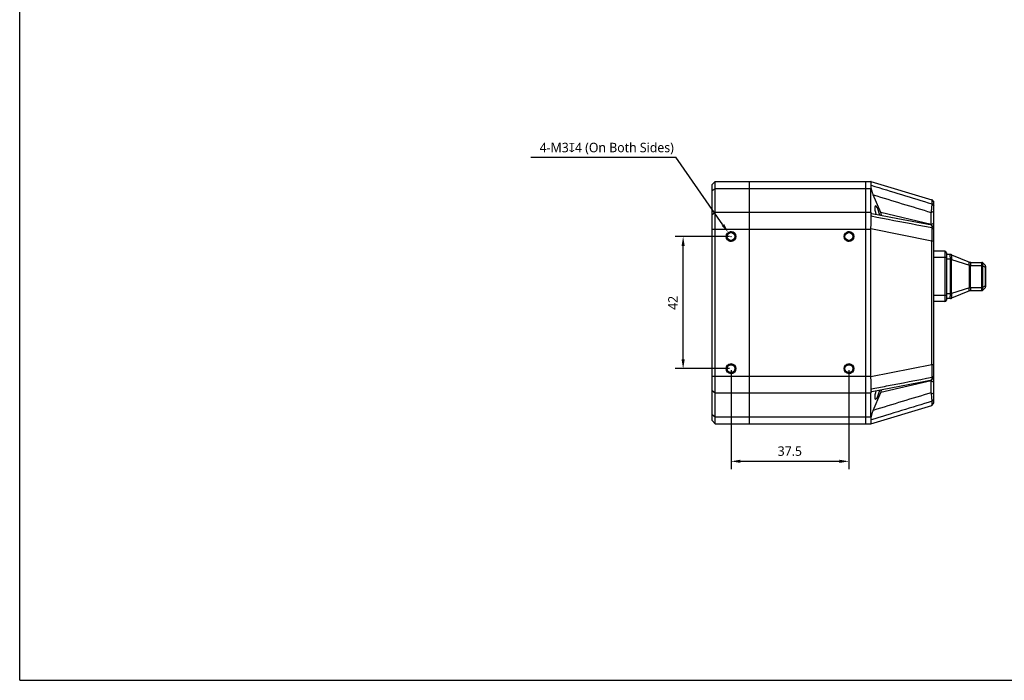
# Model space of a CAD drawing. Header units: millimetres. Extents: x 0 to 594, y 0 to 420.
# Tile 1 of 6: x 0 to 313, y 0 to 210. Entities that reach past the tile are written whole.
import ezdxf

# ---------------------------------------------------------------- set-up
doc = ezdxf.new("R2010")
doc.units = ezdxf.units.MM
doc.header["$LTSCALE"] = 32.67
doc.header["$PDMODE"] = 3
doc.header["$PDSIZE"] = 8
doc.layers.get('0').update_dxf_attribs({"linetype": 'CONTINUOUS'})
doc.layers.get('Defpoints').update_dxf_attribs({"linetype": 'CONTINUOUS'})
doc.layers.add('00_COMPONENTS', color=7, linetype='CONTINUOUS')
doc.layers.add('51__DRAFT_DIMS', color=7, linetype='CONTINUOUS')
doc.styles.get("Standard").update_dxf_attribs({"font": 'Roboto-Regular.ttf'})
doc.dimstyles.new('DIMSTYLE_1', dxfattribs={"dimtxt": 3, "dimasz": 3, "dimexe": 2.5, "dimexo": 0.5, "dimgap": 0.75, "dimtad": 1, "dimdsep": 46, "dimtxsty": 'STANDARD', "dimblk": '_FILLED', "dimblk1": '_FILLED', "dimblk2": '_FILLED', "dimcen": 0.09, "dimclrt": 3, "dimazin": 2, "dimtp": 0.3, "dimtm": 0.3, "dimtfac": 1, "dimtofl": 0, "dimtmove": 0, "dimatfit": 3, "dimldrblk": '_FILLED', "dimfxl": 1, "dimtolj": 1, "dimarcsym": 0})
doc.dimstyles.new('DIMSTYLE_2', dxfattribs={"dimtxt": 3, "dimasz": 3, "dimexe": 2.5, "dimexo": 0.5, "dimtad": 1, "dimdsep": 46, "dimtxsty": 'STANDARD', "dimblk": '_FILLED', "dimblk1": '_FILLED', "dimblk2": '_FILLED', "dimcen": 0.09, "dimclrt": 3, "dimazin": 2, "dimtp": 0.1, "dimtm": 0.1, "dimtfac": 1, "dimtofl": 0, "dimtmove": 0, "dimatfit": 1, "dimldrblk": '_FILLED', "dimfxl": 1, "dimtolj": 1, "dimarcsym": 0})

# ---------------------------------------------------------------- blocks, each defined once
blk = doc.blocks.new('_FILLED')
at = {"color": 0, "linetype": 'ByBlock'}
blk.add_solid([(0, 0), (-1, 0.17), (-1, -0.17)], dxfattribs=at)
blk = doc.blocks.new('*D8')
at = {"layer": '51__DRAFT_DIMS', "color": 0, "lineweight": -2}
for p, q in [((226.29, 98.57), (226.29, 67.11)), ((263.79, 98.57), (263.79, 67.11)), ((229.29, 69.61), (260.79, 69.61))]:
    blk.add_line(p, q, dxfattribs=at)
at = {"layer": 'Defpoints', "color": 0}
for p in [(226.29, 99.07), (263.79, 99.07), (263.79, 69.61)]:
    blk.add_point(p, dxfattribs=at)
at = {"layer": '51__DRAFT_DIMS', "color": 0, "linetype": 'ByBlock', "lineweight": -2, "xscale": 3, "yscale": 3, "zscale": 3, "rotation": 180}
blk.add_blockref('_FILLED', (226.29, 69.61), dxfattribs=at)
at = {"layer": '51__DRAFT_DIMS', "color": 0, "linetype": 'ByBlock', "lineweight": -2, "xscale": 3, "yscale": 3, "zscale": 3}
blk.add_blockref('_FILLED', (263.79, 69.61), dxfattribs=at)
at = {"layer": '51__DRAFT_DIMS', "color": 0, "insert": (245, 74.36), "char_height": 3, "attachment_point": 2, "line_spacing_factor": 0.9}
blk.add_mtext('\\A1;37.5', dxfattribs=at)
blk = doc.blocks.new('*D9')
at = {"layer": '51__DRAFT_DIMS', "color": 0, "lineweight": -2}
for p, q in [((225.79, 141.07), (208.56, 141.07)), ((211.06, 102.07), (211.06, 138.07)), ((225.79, 99.07), (208.56, 99.07))]:
    blk.add_line(p, q, dxfattribs=at)
at = {"layer": 'Defpoints', "color": 0}
for p in [(211.06, 141.07), (226.29, 141.07), (226.29, 99.07)]:
    blk.add_point(p, dxfattribs=at)
at = {"layer": '51__DRAFT_DIMS', "color": 0, "linetype": 'ByBlock', "lineweight": -2, "xscale": 3, "yscale": 3, "zscale": 3}
for p, rotation in [((211.06, 141.07), 90), ((211.06, 99.07), 270)]:
    blk.add_blockref('_FILLED', p, dxfattribs=dict(at, rotation=rotation))
at = {"layer": '51__DRAFT_DIMS', "color": 0, "insert": (206.31, 119.98), "char_height": 3, "attachment_point": 2, "rotation": 90, "line_spacing_factor": 0.9}
blk.add_mtext('\\A1;42', dxfattribs=at)
blk = doc.blocks.new('*D14')
at = {"layer": '51__DRAFT_DIMS', "color": 0, "lineweight": -2}
for p in [(162.62, 166.25), (223.72, 144.76)]:
    blk.add_line(p, (208.72, 166.25), dxfattribs=at)
at = {"layer": '51__DRAFT_DIMS', "color": 0}
for p, q in [((226.2, 141.07), (226.38, 141.07)), ((226.29, 140.98), (226.29, 141.16))]:
    blk.add_line(p, q, dxfattribs=at)
at = {"layer": 'Defpoints', "color": 0}
for p in [(225.44, 142.3), (227.15, 139.84)]:
    blk.add_point(p, dxfattribs=at)
at = {"layer": '51__DRAFT_DIMS', "color": 0, "linetype": 'ByBlock', "lineweight": -2, "xscale": 3, "yscale": 3, "zscale": 3, "rotation": 304.911213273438}
blk.add_blockref('_FILLED', (225.44, 142.3), dxfattribs=at)
at = {"layer": '51__DRAFT_DIMS', "color": 0, "insert": (208.1, 170.87), "char_height": 3, "attachment_point": 3, "line_spacing_factor": 0.9}
blk.add_mtext('\\A1;4-M{\\A1;3\\fgdt|b0|i0|c0|p2;x\\fRoboto|b0|i0|c0|p2;4 (On Both Sides)}', dxfattribs=at)

msp = doc.modelspace()

# ---------------------------------------------------------------- linework, layer by layer
at = {"color": 7}
for q in [(0, 420), (594, 0)]:
    msp.add_line((0, 0), q, dxfattribs=at)
at = {"layer": '00_COMPONENTS', "color": 0}
for p, q in [((220.294, 157.568), (221.294, 158.568)), ((220.294, 82.568), (220.294, 157.568)), ((221.294, 81.568), (221.294, 158.568)), ((221.294, 158.568), (270.794, 158.568)), ((232.094, 158.568), (232.094, 81.568)), ((269.094, 158.568), (269.094, 81.568)), ((270.794, 158.568), (290.223, 152.739)), ((220.294, 155.664), (221.294, 156.372)), ((221.294, 156.372), (270.794, 156.372)), ((270.794, 148.765), (270.794, 156.372)), ((273.928, 148.661), (271.543, 154.323)), ((290.226, 152.737), (290.223, 152.739)), ((290.225, 152.737), (290.794, 151.973)), ((290.491, 152.38), (290.226, 152.737)), ((290.265, 151.451), (290.794, 150.833)), ((290.794, 88.164), (290.794, 151.973)), ((220.294, 148.058), (221.294, 148.765)), ((221.294, 148.765), (270.794, 148.765)), ((279.362, 146.736), (271.089, 148.338)), ((289.994, 144.94), (273.928, 148.661)), ((289.994, 148.709), (290.794, 149.138)), ((289.994, 144.94), (289.994, 148.709)), ((290.146, 144.647), (279.362, 146.736)), ((289.994, 144.94), (290.794, 145.37)), ((290.336, 144.423), (290.169, 144.631)), ((290.503, 144.218), (290.336, 144.423)), ((290.658, 144.026), (290.503, 144.218)), ((220.294, 143.462), (270.794, 143.462)), ((270.794, 96.675), (270.794, 143.462)), ((270.797, 143.579), (290.223, 139.694)), ((290.265, 143.793), (290.794, 143.363)), ((290.794, 143.862), (290.658, 144.026)), ((290.223, 100.443), (290.223, 139.694)), ((290.223, 139.694), (290.794, 139.694)), ((294.294, 136.368), (290.794, 136.368)), ((294.294, 136.368), (294.294, 120.368)), ((294.794, 135.868), (294.794, 120.868)), ((296.094, 135.368), (294.794, 135.368)), ((296.478, 135.291), (302.111, 132.944)), ((294.794, 134.368), (290.794, 134.368)), ((296.088, 133.868), (294.794, 133.868)), ((296.088, 133.868), (296.495, 133.951)), ((296.094, 122.925), (296.094, 133.812)), ((296.094, 133.812), (296.478, 133.812)), ((296.478, 122.925), (296.478, 133.812)), ((296.478, 133.812), (302.111, 131.927)), ((302.109, 124.868), (302.109, 131.868)), ((302.109, 131.868), (306.08, 131.868)), ((302.494, 132.868), (306.086, 132.868)), ((302.496, 132.868), (302.494, 132.868)), ((302.494, 124.868), (302.494, 131.868)), ((306.08, 131.868), (306.447, 131.914)), ((306.086, 124.964), (306.086, 131.773)), ((306.086, 131.773), (306.44, 131.773)), ((306.44, 132.722), (307.147, 132.015)), ((306.44, 124.964), (306.44, 131.773)), ((306.44, 131.773), (307.147, 131.343)), ((307.294, 131.661), (307.294, 125.075)), ((307.294, 131.343), (307.147, 131.343)), ((307.147, 131.343), (307.147, 125.394)), ((306.44, 124.964), (307.147, 125.394)), ((307.294, 125.394), (307.147, 125.394)), ((294.794, 122.368), (290.794, 122.368)), ((296.088, 122.868), (294.794, 122.868)), ((296.088, 122.868), (296.495, 122.786)), ((296.094, 122.925), (296.478, 122.925)), ((302.111, 124.81), (296.478, 122.925)), ((302.111, 123.792), (296.478, 121.445)), ((302.109, 124.868), (306.08, 124.868)), ((302.494, 123.868), (302.496, 123.869)), ((302.494, 123.868), (306.086, 123.868)), ((306.08, 124.868), (306.447, 124.823)), ((306.086, 124.964), (306.44, 124.964)), ((306.44, 124.015), (307.147, 124.722)), ((294.294, 120.368), (290.794, 120.368)), ((296.094, 121.368), (294.794, 121.368)), ((270.797, 96.558), (290.223, 100.443)), ((290.223, 100.443), (290.794, 100.443)), ((220.294, 96.675), (270.794, 96.675)), ((271.089, 91.799), (285.978, 94.682)), ((289.994, 95.196), (273.928, 91.476)), ((285.978, 94.682), (290.146, 95.489)), ((289.994, 95.196), (290.794, 94.767)), ((289.994, 91.428), (289.994, 95.196)), ((290.169, 95.505), (290.393, 95.783)), ((290.265, 96.343), (290.794, 96.773)), ((290.393, 95.783), (290.556, 95.984)), ((290.556, 95.984), (290.708, 96.17)), ((290.708, 96.17), (290.794, 96.275)), ((220.294, 92.079), (221.294, 91.372)), ((221.294, 91.372), (270.794, 91.372)), ((270.794, 83.765), (270.794, 91.372)), ((271.543, 85.813), (273.928, 91.476)), ((289.994, 91.428), (290.794, 90.998)), ((290.225, 87.4), (290.794, 88.164)), ((290.226, 87.399), (290.62, 87.93)), ((290.265, 88.686), (290.794, 89.303)), ((290.62, 87.93), (290.794, 88.164)), ((270.794, 81.568), (290.223, 87.397)), ((290.223, 87.397), (290.226, 87.399)), ((220.294, 84.472), (221.294, 83.765)), ((220.294, 82.568), (221.294, 81.568)), ((221.294, 83.765), (270.794, 83.765)), ((221.294, 81.568), (270.794, 81.568))]:
    msp.add_line(p, q, dxfattribs=at)
for centre, radius in [((226.294, 141.068), 1.55), ((226.294, 141.068), 1.25), ((263.794, 141.068), 1.55), ((263.794, 141.068), 1.25), ((226.294, 99.068), 1.55), ((226.294, 99.068), 1.25), ((263.794, 99.068), 1.55), ((263.794, 99.068), 1.25)]:
    msp.add_circle(centre, radius, dxfattribs=at)
for centre, radius, start, end in [((270.221, 147.484), 0.643, 1.85396, 13.72696), ((272.111, 142.168), 18.096, 7.94305, 8.8112), ((226.294, 141.068), 1.5, 255, 195), ((263.794, 141.068), 1.5, 255, 195), ((294.294, 135.868), 0.5, 0, 90), ((296.087, 134.405), 0.964, 65.00355, 89.98348), ((296.094, 134.368), 1, 67.38014, 90), ((295.149, 134.04), 1.349, 350.25751, 356.18761), ((302.494, 133.868), 1, 247.38014, 270), ((302.944, 131.868), 0.835, 175.96182, 179.9973), ((302.493, 133.862), 0.995, 247.3816, 270.12233), ((304.774, 164.24), 32.422, 265.28917, 265.97084), ((302.704, 131.868), 0.211, 171.95277, 179.9755), ((306.08, 132.374), 0.494, 42.12063, 89.9517), ((306.086, 132.368), 0.5, 45, 90), ((305.119, 131.906), 1.327, 354.22784, 0.32169), ((306.794, 131.661), 0.5, 0, 45), ((295.149, 122.696), 1.349, 3.81237, 9.7425), ((302.944, 124.868), 0.835, 180.0027, 184.03818), ((302.494, 122.868), 1, 90, 112.61986), ((304.774, 92.499), 32.42, 94.02914, 94.71085), ((302.493, 122.874), 0.995, 89.87767, 112.6184), ((302.704, 124.868), 0.211, 180.0245, 188.04723), ((306.08, 124.363), 0.494, 270.0483, 317.87937), ((306.086, 124.368), 0.5, 270, 315), ((305.119, 124.83), 1.327, 359.67831, 5.77216), ((306.794, 125.075), 0.5, 315, 360), ((294.294, 120.868), 0.5, 270, 360), ((296.087, 122.332), 0.964, 270.01652, 294.99644), ((296.094, 122.368), 1, 270, 292.61986), ((226.294, 99.068), 1.5, 255, 195), ((263.794, 99.068), 1.5, 255, 195), ((272.875, 97.856), 17.323, 351.16944, 352.0763), ((270.221, 92.652), 0.643, 346.27304, 358.14604)]:
    msp.add_arc(centre, radius, start, end, dxfattribs=at)
for centre, major_axis, ratio, start_param, end_param in [((273.523, 151.068), (-2.053, 7.484), 0.2403928, 0.5245626, 0.7195444), ((272.852, 148.568), (-0.616, 2.245), 0.2403928, -1.9596193, 1.7231358), ((273.523, 143.462), (-2.053, 7.484), 0.2403928, 0.7195444, 0.9145263), ((273.797, 147.886), (-0.505, 1.644), 0.2249821, -1.7366317, -1.1502318), ((295.794, 143.462), (25, 0), 0.3, 3.1259597, 3.1415927), ((295.794, 96.675), (25, 0), 0.3, -3.1415927, -3.1259597), ((273.523, 96.675), (2.053, 7.484), 0.2403928, -4.056119, -3.8611371), ((272.852, 91.568), (0.616, 2.245), 0.2403928, 1.4184568, 5.101212), ((273.797, 92.251), (0.505, 1.644), 0.2249821, -1.9913608, -1.404961), ((273.523, 89.068), (2.053, 7.484), 0.2403928, -3.8611371, -3.6661552)]:
    msp.add_ellipse(centre, major_axis=major_axis, ratio=ratio, start_param=start_param, end_param=end_param, dxfattribs=at)
for points, knots in [([(270.863, 157.385), (270.872, 157.551), (270.88, 157.783), (270.88, 158.072), (270.874, 158.218), (270.867, 158.318), (270.861, 158.379), (270.853, 158.433), (270.844, 158.477), (270.834, 158.513), (270.824, 158.539), (270.812, 158.558), (270.802, 158.566), (270.797, 158.567)], [0, 0, 0, 0, 0.4151539, 0.5822731, 0.7214526, 0.7804215, 0.8322651, 0.8769838, 0.9146184, 0.9452789, 0.9692102, 0.9869771, 1, 1, 1, 1]), ([(271.543, 154.323), (271.495, 154.439), (271.4, 154.678), (271.268, 155.051), (271.145, 155.442), (271.036, 155.845), (270.944, 156.247), (270.886, 156.577), (270.856, 156.828), (270.842, 157), (270.838, 157.155), (270.841, 157.253), (270.845, 157.299)], [0, 0, 0, 0, 0.1221859, 0.2512236, 0.3853065, 0.5220359, 0.6579286, 0.7878088, 0.8483272, 0.9045281, 0.9553805, 1, 1, 1, 1]), ([(270.845, 157.299), (270.848, 157.306), (270.857, 157.334), (270.862, 157.363), (270.863, 157.385)], [0, 0, 0, 0, 0.2577115, 1, 1, 1, 1]), ([(289.994, 148.709), (290.012, 148.826), (290.048, 149.068), (290.115, 149.567), (290.171, 150.073), (290.217, 150.565), (290.242, 150.898), (290.258, 151.19), (290.264, 151.37), (290.265, 151.451)], [0, 0, 0, 0, 0.1284404, 0.2662539, 0.5483373, 0.6820559, 0.8045164, 0.9116466, 1, 1, 1, 1]), ([(290.265, 151.451), (290.265, 151.545), (290.265, 151.722), (290.263, 151.972), (290.26, 152.187), (290.257, 152.345), (290.253, 152.454), (290.25, 152.522), (290.247, 152.581), (290.244, 152.63), (290.24, 152.671), (290.236, 152.701), (290.232, 152.721), (290.229, 152.732), (290.227, 152.736), (290.226, 152.737)], [0, 0, 0, 0, 0.2190565, 0.4128077, 0.5803599, 0.7209048, 0.7808125, 0.8336939, 0.8794682, 0.9180633, 0.9494173, 0.9734877, 0.9902804, 0.9959932, 1, 1, 1, 1]), ([(270.797, 143.579), (270.832, 144.26), (270.872, 145.265), (270.883, 146.575), (270.873, 147.202), (270.863, 147.505)], [0, 0, 0, 0, 0.5209726, 0.76812, 1, 1, 1, 1]), ([(270.845, 147.637), (270.841, 147.696), (270.837, 147.807), (270.843, 147.961), (270.86, 148.089), (270.884, 148.178), (270.909, 148.235), (270.934, 148.278), (270.965, 148.311), (271.002, 148.331), (271.04, 148.342), (271.07, 148.341), (271.089, 148.338)], [0, 0, 0, 0, 0.2141886, 0.3997732, 0.555008, 0.6805511, 0.733188, 0.7798953, 0.859124, 0.8944907, 0.9288796, 1, 1, 1, 1]), ([(290.265, 143.793), (288.648, 144.103), (282.181, 145.34), (275.714, 146.578), (270.863, 147.505)], [0, 0, 0, 0, 0.2499938, 1, 1, 1, 1]), ([(290.169, 144.631), (290.167, 144.633), (290.161, 144.64), (290.152, 144.646), (290.146, 144.647)], [0, 0, 0, 0, 0.2924174, 1, 1, 1, 1]), ([(290.265, 143.793), (290.264, 143.897), (290.261, 144.046), (290.25, 144.234), (290.239, 144.35), (290.226, 144.449), (290.211, 144.528), (290.195, 144.582), (290.181, 144.614), (290.173, 144.626), (290.169, 144.631)], [0, 0, 0, 0, 0.3676883, 0.5254503, 0.6636678, 0.7809787, 0.8763185, 0.9491145, 0.9771812, 1, 1, 1, 1]), ([(290.223, 139.694), (290.237, 140.415), (290.257, 141.782), (290.265, 143.148), (290.265, 143.793)], [0, 0, 0, 0, 0.528159, 1, 1, 1, 1]), ([(296.088, 133.868), (296.081, 133.966), (296.072, 134.157), (296.064, 134.435), (296.06, 134.691), (296.059, 134.915), (296.06, 135.079), (296.062, 135.187), (296.064, 135.242), (296.066, 135.28), (296.068, 135.303), (296.07, 135.322), (296.072, 135.338), (296.075, 135.351), (296.078, 135.36), (296.082, 135.367), (296.086, 135.368), (296.088, 135.368)], [0, 0, 0, 0, 0.1943407, 0.3812187, 0.5534507, 0.7044061, 0.8282828, 0.8785387, 0.9203465, 0.9379618, 0.9533352, 0.9664424, 0.9772729, 0.9858481, 0.9922456, 0.9967097, 1, 1, 1, 1]), ([(296.495, 135.278), (296.494, 135.279), (296.49, 135.285), (296.483, 135.289), (296.478, 135.291)], [0, 0, 0, 0, 0.2259651, 1, 1, 1, 1]), ([(296.495, 133.951), (296.5, 134.033), (296.513, 134.193), (296.53, 134.425), (296.542, 134.639), (296.547, 134.83), (296.544, 134.972), (296.537, 135.07), (296.531, 135.131), (296.523, 135.182), (296.514, 135.223), (296.505, 135.254), (296.498, 135.272), (296.495, 135.278)], [0, 0, 0, 0, 0.1852086, 0.3612273, 0.5234094, 0.6676108, 0.7902049, 0.8424211, 0.8881226, 0.9270033, 0.9587908, 0.9832044, 1, 1, 1, 1]), ([(302.111, 131.927), (302.104, 131.994), (302.094, 132.127), (302.087, 132.291), (302.083, 132.417), (302.081, 132.504), (302.08, 132.587), (302.079, 132.662), (302.08, 132.729), (302.081, 132.789), (302.082, 132.839), (302.085, 132.879), (302.089, 132.91), (302.093, 132.929), (302.098, 132.939), (302.101, 132.944), (302.106, 132.946), (302.109, 132.945), (302.111, 132.944)], [0, 0, 0, 0, 0.1965974, 0.3871073, 0.477495, 0.5632174, 0.6432433, 0.7166038, 0.7824271, 0.8399708, 0.8886482, 0.9280482, 0.9579727, 0.9785504, 0.9856014, 0.9909001, 0.9952679, 1, 1, 1, 1]), ([(302.496, 131.898), (302.504, 131.96), (302.522, 132.082), (302.545, 132.259), (302.561, 132.422), (302.566, 132.548), (302.564, 132.637), (302.561, 132.694), (302.555, 132.743), (302.546, 132.785), (302.536, 132.818), (302.524, 132.843), (302.511, 132.86), (302.501, 132.867), (302.496, 132.868)], [0, 0, 0, 0, 0.1896336, 0.3715968, 0.5393285, 0.6866424, 0.7509848, 0.8084097, 0.858546, 0.9011679, 0.9362211, 0.9638762, 0.9846856, 1, 1, 1, 1]), ([(306.08, 131.868), (306.076, 131.933), (306.07, 132.061), (306.065, 132.246), (306.063, 132.417), (306.062, 132.566), (306.062, 132.675), (306.064, 132.747), (306.065, 132.789), (306.067, 132.819), (306.069, 132.838), (306.071, 132.848), (306.072, 132.857), (306.075, 132.864), (306.078, 132.868), (306.08, 132.868)], [0, 0, 0, 0, 0.1944618, 0.3814491, 0.5537831, 0.7048297, 0.8287814, 0.8790688, 0.9209051, 0.9539159, 0.9670307, 0.9778654, 0.9864355, 0.9928051, 1, 1, 1, 1]), ([(306.447, 132.705), (306.447, 132.708), (306.446, 132.715), (306.442, 132.72), (306.44, 132.722)], [0, 0, 0, 0, 0.4864275, 1, 1, 1, 1]), ([(306.447, 131.914), (306.446, 132.009), (306.449, 132.147), (306.453, 132.323), (306.454, 132.436), (306.453, 132.533), (306.451, 132.602), (306.449, 132.646), (306.448, 132.671), (306.447, 132.69), (306.447, 132.701), (306.447, 132.705)], [0, 0, 0, 0, 0.3607806, 0.5226805, 0.6668745, 0.7898432, 0.8883674, 0.9275117, 0.9594161, 0.9836979, 1, 1, 1, 1]), ([(307.147, 132.015), (307.151, 132.011), (307.157, 132.002), (307.164, 131.986), (307.171, 131.964), (307.178, 131.927), (307.184, 131.868), (307.186, 131.786), (307.183, 131.69), (307.173, 131.54), (307.159, 131.423), (307.147, 131.343)], [0, 0, 0, 0, 0.0213242, 0.0479426, 0.0805744, 0.1195305, 0.2165601, 0.3380372, 0.4812413, 0.6423408, 1, 1, 1, 1]), ([(307.147, 125.394), (307.159, 125.314), (307.173, 125.197), (307.183, 125.047), (307.186, 124.95), (307.184, 124.868), (307.178, 124.81), (307.171, 124.772), (307.164, 124.751), (307.157, 124.734), (307.151, 124.725), (307.147, 124.722)], [0, 0, 0, 0, 0.3576408, 0.5187361, 0.661942, 0.7834242, 0.8804605, 0.9194194, 0.9520545, 0.9786749, 1, 1, 1, 1]), ([(296.08, 121.373), (296.079, 121.376), (296.076, 121.381), (296.072, 121.398), (296.068, 121.426), (296.065, 121.469), (296.063, 121.524), (296.061, 121.591), (296.06, 121.669), (296.059, 121.757), (296.059, 121.893), (296.061, 122.083), (296.065, 122.329), (296.072, 122.594), (296.081, 122.776), (296.088, 122.868)], [0, 0, 0, 0, 0.0053982, 0.0127086, 0.0334102, 0.0623237, 0.0992984, 0.1440487, 0.1962004, 0.2553078, 0.3208616, 0.4689887, 0.6354613, 0.8145268, 1, 1, 1, 1]), ([(296.495, 121.459), (296.498, 121.465), (296.505, 121.482), (296.514, 121.513), (296.523, 121.555), (296.531, 121.606), (296.537, 121.667), (296.544, 121.764), (296.547, 121.906), (296.542, 122.097), (296.53, 122.311), (296.513, 122.544), (296.5, 122.704), (296.495, 122.786)], [0, 0, 0, 0, 0.0167939, 0.041208, 0.0729927, 0.1118724, 0.1575734, 0.2097888, 0.3323817, 0.476582, 0.6387625, 0.8147836, 1, 1, 1, 1]), ([(302.111, 123.792), (302.109, 123.792), (302.106, 123.791), (302.101, 123.793), (302.098, 123.797), (302.093, 123.807), (302.089, 123.827), (302.085, 123.858), (302.082, 123.898), (302.081, 123.948), (302.08, 124.007), (302.079, 124.075), (302.08, 124.15), (302.081, 124.232), (302.083, 124.32), (302.087, 124.446), (302.094, 124.61), (302.104, 124.742), (302.111, 124.81)], [0, 0, 0, 0, 0.0047327, 0.0091004, 0.0143986, 0.0214487, 0.0420246, 0.0719463, 0.1113441, 0.1600195, 0.2175613, 0.2833824, 0.3567415, 0.436767, 0.5224891, 0.6128775, 0.8033933, 1, 1, 1, 1]), ([(302.496, 123.869), (302.501, 123.87), (302.511, 123.876), (302.524, 123.893), (302.536, 123.919), (302.546, 123.952), (302.555, 123.993), (302.561, 124.043), (302.564, 124.1), (302.566, 124.189), (302.561, 124.314), (302.545, 124.478), (302.522, 124.655), (302.504, 124.777), (302.496, 124.839)], [0, 0, 0, 0, 0.0153145, 0.0361219, 0.0637753, 0.0988267, 0.1414469, 0.1915818, 0.2490053, 0.3133462, 0.4606588, 0.628391, 0.8103587, 1, 1, 1, 1]), ([(306.073, 123.877), (306.072, 123.882), (306.069, 123.895), (306.067, 123.919), (306.065, 123.951), (306.064, 123.989), (306.063, 124.035), (306.062, 124.109), (306.062, 124.217), (306.063, 124.36), (306.066, 124.52), (306.071, 124.692), (306.077, 124.809), (306.08, 124.868)], [0, 0, 0, 0, 0.0163755, 0.0404598, 0.0722049, 0.111407, 0.1577693, 0.2109256, 0.3358668, 0.4822128, 0.645248, 0.8197151, 1, 1, 1, 1]), ([(306.08, 123.868), (306.08, 123.868), (306.078, 123.869), (306.075, 123.872), (306.074, 123.875), (306.073, 123.877)], [0, 0, 0, 0, 0.1735755, 0.5059455, 1, 1, 1, 1]), ([(306.44, 124.015), (306.442, 124.017), (306.446, 124.022), (306.447, 124.028), (306.447, 124.031)], [0, 0, 0, 0, 0.5135725, 1, 1, 1, 1]), ([(306.447, 124.031), (306.447, 124.035), (306.447, 124.046), (306.448, 124.065), (306.449, 124.09), (306.451, 124.135), (306.453, 124.204), (306.454, 124.3), (306.453, 124.414), (306.449, 124.59), (306.446, 124.727), (306.447, 124.823)], [0, 0, 0, 0, 0.0163005, 0.0405809, 0.0724821, 0.111624, 0.2101459, 0.3331125, 0.4773046, 0.6392026, 1, 1, 1, 1]), ([(296.088, 121.368), (296.086, 121.368), (296.083, 121.369), (296.081, 121.372), (296.08, 121.373)], [0, 0, 0, 0, 0.4447453, 1, 1, 1, 1]), ([(296.478, 121.445), (296.48, 121.446), (296.486, 121.449), (296.492, 121.454), (296.495, 121.459)], [0, 0, 0, 0, 0.2846637, 1, 1, 1, 1]), ([(290.265, 96.343), (290.265, 96.988), (290.257, 98.355), (290.237, 99.721), (290.223, 100.443)], [0, 0, 0, 0, 0.4718503, 1, 1, 1, 1]), ([(270.863, 92.631), (270.873, 92.935), (270.883, 93.562), (270.872, 94.871), (270.832, 95.876), (270.797, 96.558)], [0, 0, 0, 0, 0.23188, 0.4790274, 1, 1, 1, 1]), ([(270.863, 92.631), (272.48, 92.941), (278.947, 94.178), (285.415, 95.415), (290.265, 96.343)], [0, 0, 0, 0, 0.2500062, 1, 1, 1, 1]), ([(290.146, 95.489), (290.148, 95.49), (290.157, 95.493), (290.164, 95.5), (290.169, 95.505)], [0, 0, 0, 0, 0.2189941, 1, 1, 1, 1]), ([(290.169, 95.505), (290.173, 95.51), (290.181, 95.523), (290.195, 95.555), (290.211, 95.608), (290.226, 95.688), (290.239, 95.786), (290.25, 95.903), (290.261, 96.09), (290.264, 96.239), (290.265, 96.343)], [0, 0, 0, 0, 0.022819, 0.0508862, 0.1236833, 0.2190247, 0.3363375, 0.4745572, 0.6323233, 1, 1, 1, 1]), ([(271.089, 91.799), (271.07, 91.795), (271.04, 91.794), (271.002, 91.805), (270.965, 91.825), (270.934, 91.859), (270.909, 91.901), (270.884, 91.958), (270.86, 92.048), (270.843, 92.176), (270.837, 92.33), (270.841, 92.44), (270.845, 92.5)], [0, 0, 0, 0, 0.0711204, 0.1055093, 0.140876, 0.2201047, 0.266812, 0.3194489, 0.444992, 0.6002268, 0.7858114, 1, 1, 1, 1]), ([(290.265, 88.686), (290.264, 88.767), (290.258, 88.946), (290.242, 89.238), (290.217, 89.571), (290.171, 90.064), (290.115, 90.57), (290.048, 91.069), (290.012, 91.311), (289.994, 91.428)], [0, 0, 0, 0, 0.0883614, 0.1954961, 0.3179621, 0.4516862, 0.7337787, 0.8715948, 1, 1, 1, 1]), ([(290.229, 87.405), (290.231, 87.41), (290.234, 87.424), (290.238, 87.449), (290.242, 87.483), (290.245, 87.526), (290.249, 87.578), (290.253, 87.663), (290.257, 87.792), (290.261, 87.97), (290.263, 88.181), (290.265, 88.423), (290.265, 88.595), (290.265, 88.686)], [0, 0, 0, 0, 0.0131718, 0.0331031, 0.0598428, 0.0933692, 0.1336356, 0.1805814, 0.2942323, 0.4337106, 0.5983373, 0.7873698, 1, 1, 1, 1]), ([(270.845, 82.838), (270.841, 82.884), (270.838, 82.982), (270.842, 83.137), (270.856, 83.308), (270.886, 83.559), (270.944, 83.889), (271.036, 84.292), (271.145, 84.694), (271.268, 85.086), (271.4, 85.458), (271.495, 85.698), (271.543, 85.813)], [0, 0, 0, 0, 0.0446195, 0.0954719, 0.1516728, 0.2121912, 0.3420714, 0.4779641, 0.6146935, 0.7487764, 0.8778141, 1, 1, 1, 1]), ([(290.226, 87.399), (290.226, 87.4), (290.227, 87.401), (290.228, 87.403), (290.229, 87.405)], [0, 0, 0, 0, 0.2080298, 1, 1, 1, 1]), ([(270.797, 81.569), (270.802, 81.571), (270.812, 81.578), (270.824, 81.597), (270.834, 81.624), (270.844, 81.66), (270.853, 81.704), (270.861, 81.757), (270.867, 81.819), (270.874, 81.919), (270.88, 82.065), (270.88, 82.353), (270.872, 82.586), (270.863, 82.752)], [0, 0, 0, 0, 0.0130229, 0.0307898, 0.0547212, 0.0853816, 0.1230162, 0.1677349, 0.2195785, 0.2785474, 0.4177269, 0.5848461, 1, 1, 1, 1]), ([(270.863, 82.752), (270.863, 82.759), (270.86, 82.788), (270.853, 82.817), (270.845, 82.838)], [0, 0, 0, 0, 0.2437942, 1, 1, 1, 1])]:
    msp.add_open_spline(points, degree=3, knots=knots, dxfattribs=at)
for points in [[(270.863, 157.385), (277.331, 155.408), (283.798, 153.43), (290.265, 151.451)], [(271.543, 154.323), (277.694, 152.452), (283.844, 150.581), (289.994, 148.709)], [(296.094, 133.812), (296.094, 133.831), (296.091, 133.85), (296.088, 133.868)], [(306.086, 131.773), (306.086, 131.805), (306.084, 131.837), (306.08, 131.868)], [(296.088, 122.868), (296.091, 122.887), (296.094, 122.906), (296.094, 122.925)], [(306.08, 124.868), (306.084, 124.9), (306.086, 124.932), (306.086, 124.964)], [(289.994, 91.428), (283.844, 89.556), (277.694, 87.684), (271.543, 85.813)], [(290.265, 88.686), (283.798, 86.707), (277.331, 84.729), (270.863, 82.752)]]:
    msp.add_open_spline(points, degree=3, dxfattribs=at)

# ---------------------------------------------------------------- dimensions: what is measured, and where the dimension line sits
at = {"layer": '51__DRAFT_DIMS', "color": 0}
dim = msp.add_diameter_dim_2p(p1=(227.152, 139.838), p2=(225.435, 142.298), text='4-M{\\A1;<>\\fgdt|b0|i0|c0|p2;x\\fRoboto|b0|i0|c0|p2;4 (On Both Sides)}', dimstyle='DIMSTYLE_2', override={"dimtih": 1, "dimtoh": 1, "dimpost": '<>', "dimtxsty": 'STANDARD', "dimclrt": 0}, dxfattribs=at)
dim.commit()
dim.dimension.update_dxf_attribs({"geometry": '*D14', "text_midpoint": (185.359, 166.248), "dimtype": 163})
dim = msp.add_linear_dim(base=(211.062, 141.068), p1=(226.294, 99.068), p2=(226.294, 141.068), angle=90, dimstyle='DIMSTYLE_1', override={"dimclrt": 0}, dxfattribs=at)
dim.commit()
dim.dimension.update_dxf_attribs({"geometry": '*D9', "text_midpoint": (211.062, 119.977), "dimtype": 160})
dim = msp.add_linear_dim(base=(263.794, 69.613), p1=(226.294, 99.068), p2=(263.794, 99.068), dimstyle='DIMSTYLE_1', override={"dimclrt": 0}, dxfattribs=at)
dim.commit()
dim.dimension.update_dxf_attribs({"geometry": '*D8', "text_midpoint": (245, 69.613), "dimtype": 160})

doc.saveas('drawing.dxf')
